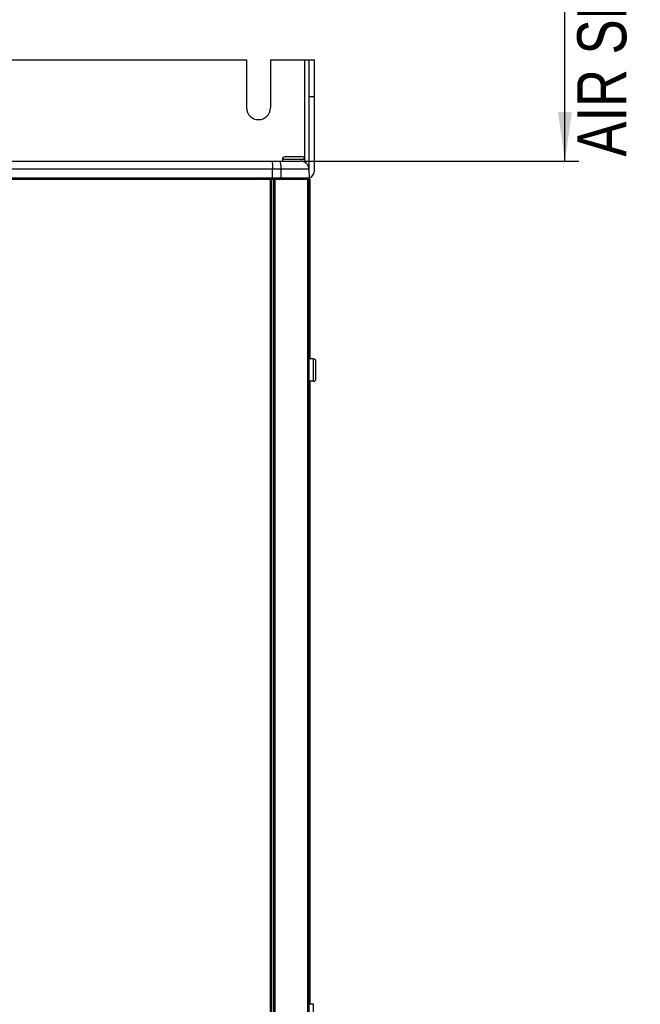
# Model space of a CAD drawing. Extents: x 0 to 594, y 0 to 420.
# Tile 45 of 157: x 112 to 156, y 225 to 295. Entities that reach past the tile are written whole.
import ezdxf

# ---------------------------------------------------------------- set-up
doc = ezdxf.new("R2010")
doc.units = 0
doc.header["$LTSCALE"] = 32.67
doc.layers.get('0').update_dxf_attribs({"linetype": 'CONTINUOUS'})
doc.styles.get("Standard").update_dxf_attribs({"font": 'txt', "width": 0.8})
doc.dimstyles.get("Standard").update_dxf_attribs({"dimtxt": 2.5, "dimasz": 2.5, "dimexe": 1.25, "dimexo": 0.625, "dimtad": 1, "dimcen": 2.5, "dimazin": 3, "dimtfac": 1, "dimtmove": 0, "dimatfit": 3})

# ---------------------------------------------------------------- blocks, each defined once
blk = doc.blocks.new('_FILLED')
at = {"color": 0, "linetype": 'BYBLOCK'}
blk.add_solid([(0, 0), (-1, 0.143), (-1, -0.143)], dxfattribs=at)
blk = doc.blocks.new('*D1')
at = {"color": 2, "linetype": 'CONTINUOUS'}
for p, q in [((139.831, 330.218), (151.479, 330.218)), ((150.479, 330.218), (150.479, 307.685)), ((150.479, 285.152), (150.479, 307.685)), ((131.722, 285.152), (151.479, 285.152))]:
    blk.add_line(p, q, dxfattribs=at)
at = {"color": 2, "linetype": 'CONTINUOUS', "xscale": 3.5, "yscale": 3.5, "zscale": 3.5}
for p, rotation in [((150.479, 330.218), 90), ((150.479, 285.152), 270)]:
    blk.add_blockref('_FILLED', p, dxfattribs=dict(at, rotation=rotation))
at = {"color": 5, "linetype": 'CONTINUOUS', "width": 0.8}
for s, p in [('AIR SPACE OUTLET', (154.854, 285.468)), ('225', (149.604, 310.668)), (' MIN ', (149.604, 296.668))]:
    blk.add_text(s, height=3.5, rotation=90, dxfattribs=at).set_placement(p)

msp = doc.modelspace()

# ---------------------------------------------------------------- linework, layer by layer
at = {"color": 7, "linetype": 'CONTINUOUS'}
for p, q in [((75.833, 292.352), (127.784, 292.352)), ((127.784, 292.352), (127.784, 288.952)), ((129.484, 292.352), (129.484, 288.952)), ((129.484, 292.352), (132.634, 292.352)), ((132.234, 284.552), (132.234, 292.352)), ((132.634, 284.552), (132.634, 292.352)), ((75.884, 285.152), (131.623, 285.152)), ((130.334, 285.272), (130.334, 285.152)), ((131.764, 285.442), (130.504, 285.442)), ((131.934, 285.272), (131.934, 285.065)), ((129.634, 283.952), (129.633, 284.562)), ((132.223, 284.562), (132.234, 283.952)), ((59.034, 283.852), (132.234, 283.852)), ((76.534, 283.952), (132.234, 283.952)), ((124.434, 283.952), (124.434, 283.852)), ((128.984, 283.952), (128.811, 283.852)), ((129.694, 283.852), (129.694, 166.042)), ((129.884, 283.952), (129.884, 283.852)), ((130.634, 283.952), (130.634, 283.852)), ((131.634, 283.952), (131.634, 283.852)), ((132.134, 283.881), (132.134, 165.952)), ((132.144, 165.952), (132.144, 283.852)), ((132.234, 165.952), (132.234, 283.852)), ((132.234, 283.827), (132.314, 283.827)), ((132.314, 271.052), (132.314, 283.827)), ((132.554, 271.052), (132.234, 271.052)), ((132.724, 269.622), (132.724, 270.882)), ((132.554, 269.452), (132.234, 269.452)), ((132.314, 225.052), (132.314, 269.452)), ((132.554, 225.052), (132.234, 225.052))]:
    msp.add_line(p, q, dxfattribs=at)
at = {"color": 9, "linetype": 'CONTINUOUS'}
for p, q in [((131.934, 285.272), (131.934, 292.352)), ((132.234, 289.752), (132.634, 289.752)), ((131.934, 285.272), (130.334, 285.272)), ((132.223, 284.562), (76.534, 284.562)), ((130.25, 283.952), (130.249, 284.562)), ((129.456, 283.852), (129.456, 166.042)), ((129.548, 283.852), (129.548, 166.042)), ((129.796, 283.852), (129.796, 166.042)), ((132.554, 269.452), (132.554, 271.052)), ((132.554, 223.452), (132.554, 225.052))]:
    msp.add_line(p, q, dxfattribs=at)
at = {"color": 7, "linetype": 'CONTINUOUS'}
msp.add_lwpolyline([(129.58, 285.152), (129.596, 285.123), (129.611, 285.039), (129.622, 284.909), (129.63, 284.745), (129.633, 284.562)], dxfattribs=at)
at = {"color": 9, "linetype": 'CONTINUOUS'}
msp.add_lwpolyline([(130.249, 284.562), (130.243, 284.745), (130.228, 284.91), (130.205, 285.04), (130.176, 285.123), (130.144, 285.152)], dxfattribs=at)
at = {"color": 7, "linetype": 'CONTINUOUS'}
for centre, radius, start, end in [((128.634, 288.952), 0.85, 180, 360), ((130.504, 285.272), 0.17, 90, 180), ((131.623, 284.552), 0.6, 0.99992, 89.99987), ((131.764, 285.272), 0.17, 0, 90), ((131.934, 284.552), 0.7, 286.60155, 360), ((131.934, 284.552), 0.3, 345.79493, 360), ((132.554, 270.882), 0.17, 0, 90), ((132.554, 269.622), 0.17, 270, 360)]:
    msp.add_arc(centre, radius, start, end, dxfattribs=at)

# ---------------------------------------------------------------- dimensions: what is measured, and where the dimension line sits
at = {"color": 2, "linetype": 'CONTINUOUS'}
dim = msp.add_linear_dim(base=(150.479, 285.152), p1=(139.831, 330.218), p2=(131.722, 285.152), angle=270, dimstyle='Standard', dxfattribs=at)
dim.commit()
dim.dimension.update_dxf_attribs({"geometry": '*D1', "text_midpoint": (150.479, 307.868), "dimtype": 128})

doc.saveas('drawing.dxf')
